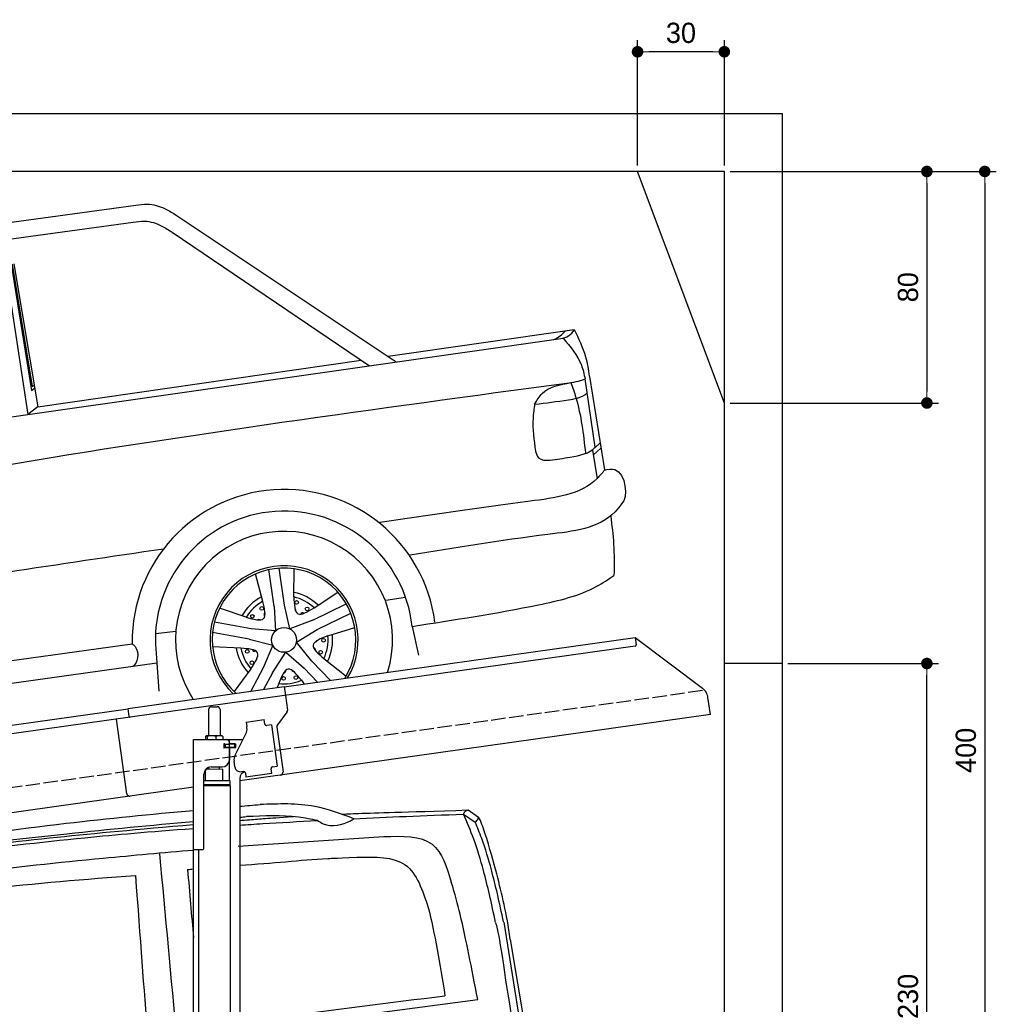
# Model space of a CAD drawing. Extents: x -311 to 6440, y -894 to 6374.
# Tile 6 of 6: x 3064 to 6440, y 2973 to 6374. Entities that reach past the tile are written whole.
import ezdxf

# ---------------------------------------------------------------- set-up
doc = ezdxf.new("R2010")
doc.units = 0
doc.header["$LTSCALE"] = 10
doc.header["$MEASUREMENT"] = 0
doc.linetypes.add('GEN3', pattern=[6.25, 5, -1.25])
doc.layers.get('0').update_dxf_attribs({"linetype": 'CONTINUOUS'})
doc.layers.get('DEFPOINTS').update_dxf_attribs({"linetype": 'CONTINUOUS'})
for name, color, linetype in [('3', 6, 'GEN3'), ('CAR', 1, 'CONTINUOUS'), ('SICHTBARE_KANTEN_DIN_', 7, 'CONTINUOUS')]:
    doc.layers.add(name, color=color, linetype=linetype)
doc.layers.add('AM_0', color=7, linetype='CONTINUOUS', lineweight=30)
doc.layers.add('AM_5', color=3, linetype='CONTINUOUS', lineweight=15)
doc.dimstyles.new('KLAUS_DXF', dxfattribs={"dimscale": 20, "dimtxt": 3.5, "dimasz": 2, "dimexe": 2, "dimexo": 1, "dimgap": 1.5, "dimtad": 1, "dimlfac": 0.1, "dimdsep": 46, "dimtxsty": 'Standard', "dimblk": 'DOT', "dimcen": 2, "dimclrd": 256, "dimclre": 256, "dimclrt": 2, "dimadec": 0, "dimazin": 0, "dimtfac": 1, "dimtmove": 2, "dimatfit": 3, "dimfxl": 1, "dimtolj": 1, "dimarcsym": 0})

# ---------------------------------------------------------------- blocks, each defined once
blk = doc.blocks.new('_DOT')
at = {"color": 0, "linetype": 'ByBlock'}
blk.add_line((-0.5, 0), (-1, 0), dxfattribs=at)
at = {"color": 0, "linetype": 'ByBlock', "const_width": 0.5}
blk.add_lwpolyline([(-0.25, 0, 1), (0.25, 0, 1)], format="xyb", close=True, dxfattribs=at)
blk = doc.blocks.new('*D5')
at = {"layer": 'AM_5', "lineweight": -2, "transparency": 16777216}
for p, q in [((5199.5, 5870), (5199.5, 6303.4)), ((5499.5, 5870), (5499.5, 6303.4)), ((5459.5, 6263.4), (5239.5, 6263.4))]:
    blk.add_line(p, q, dxfattribs=at)
at = {"layer": 'DEFPOINTS', "color": 0, "transparency": 16777216}
for p in [(5199.5, 6263.4), (5199.5, 5850), (5499.5, 5850)]:
    blk.add_point(p, dxfattribs=at)
at = {"layer": 'AM_5', "lineweight": -2, "transparency": 16777216, "xscale": 40, "yscale": 40, "zscale": 40, "rotation": 180}
blk.add_blockref('_DOT', (5199.5, 6263.4), dxfattribs=at)
at = {"layer": 'AM_5', "lineweight": -2, "transparency": 16777216, "xscale": 40, "yscale": 40, "zscale": 40}
blk.add_blockref('_DOT', (5499.5, 6263.4), dxfattribs=at)
at = {"layer": 'AM_5', "color": 2, "transparency": 16777216, "insert": (5349.5, 6328.4), "char_height": 70, "attachment_point": 5}
blk.add_mtext('\\A1;30', dxfattribs=at)
blk = doc.blocks.new('*D7')
at = {"layer": 'AM_5', "lineweight": -2, "transparency": 16777216}
for p, q in [((5519.5, 5850), (6239.5, 5850)), ((6199.5, 5810), (6199.5, 5090)), ((5519.5, 5050), (6239.5, 5050))]:
    blk.add_line(p, q, dxfattribs=at)
at = {"layer": 'DEFPOINTS', "color": 0, "transparency": 16777216}
for p in [(5499.5, 5850), (5499.5, 5050), (6199.5, 5050)]:
    blk.add_point(p, dxfattribs=at)
at = {"layer": 'AM_5', "lineweight": -2, "transparency": 16777216, "xscale": 40, "yscale": 40, "zscale": 40}
for p, rotation in [((6199.5, 5850), 90), ((6199.5, 5050), 270)]:
    blk.add_blockref('_DOT', p, dxfattribs=dict(at, rotation=rotation))
at = {"layer": 'AM_5', "color": 2, "transparency": 16777216, "insert": (6134.5, 5450), "char_height": 70, "attachment_point": 5, "rotation": 90}
blk.add_mtext('\\A1;80', dxfattribs=at)
blk = doc.blocks.new('*D10')
at = {"layer": 'AM_5', "lineweight": -2, "transparency": 16777216}
for p, q in [((5719.5, 4150), (6239.5, 4150)), ((6199.5, 1890), (6199.5, 4110)), ((6219.5, 1850), (6239.5, 1850))]:
    blk.add_line(p, q, dxfattribs=at)
at = {"layer": 'DEFPOINTS', "color": 0, "transparency": 16777216}
for p in [(5699.5, 4150), (6199.5, 4150), (6199.5, 1850)]:
    blk.add_point(p, dxfattribs=at)
at = {"layer": 'AM_5', "lineweight": -2, "transparency": 16777216, "xscale": 40, "yscale": 40, "zscale": 40}
for p, rotation in [((6199.5, 4150), 90), ((6199.5, 1850), 270)]:
    blk.add_blockref('_DOT', p, dxfattribs=dict(at, rotation=rotation))
at = {"layer": 'AM_5', "color": 2, "transparency": 16777216, "insert": (6134.5, 3000), "char_height": 70, "attachment_point": 5, "rotation": 90}
blk.add_mtext('\\A1;230', dxfattribs=at)
blk = doc.blocks.new('*D13')
at = {"layer": 'AM_5', "lineweight": -2, "transparency": 16777216}
for p, q in [((5519.5, 5850), (6439.5, 5850)), ((6399.5, 5810), (6399.5, 1890)), ((6019.5, 1850), (6439.5, 1850))]:
    blk.add_line(p, q, dxfattribs=at)
at = {"layer": 'DEFPOINTS', "color": 0, "transparency": 16777216}
for p in [(5499.5, 5850), (5999.5, 1850), (6399.5, 1850)]:
    blk.add_point(p, dxfattribs=at)
at = {"layer": 'AM_5', "lineweight": -2, "transparency": 16777216, "xscale": 40, "yscale": 40, "zscale": 40}
for p, rotation in [((6399.5, 5850), 90), ((6399.5, 1850), 270)]:
    blk.add_blockref('_DOT', p, dxfattribs=dict(at, rotation=rotation))
at = {"layer": 'AM_5', "color": 2, "transparency": 16777216, "insert": (6334.5, 3850), "char_height": 70, "attachment_point": 5, "rotation": 90}
blk.add_mtext('\\A1;400', dxfattribs=at)
blk = doc.blocks.new('Van200_EG')
at = {"layer": 'CAR'}
for p, q in [((30577.2, 3274.5), (30618, 3246.9)), ((30593.7, 3288.9), (30629.8, 3264.3)), ((29798.8, 3163.7), (30302.2, 3196.8)), ((30717.4, 2901.7), (30849.4, 2067.9)), ((30739.2, 2842), (30859.6, 2114.5)), ((29806.7, 2526.4), (30626.6, 2634.3))]:
    blk.add_line(p, q, dxfattribs=at)
for points in [[(29804.2, 3301.7), (29827.5, 3303.7), (29850.8, 3305.7), (29874.2, 3307.7)], [(29804.2, 3263.8), (29811.9, 3264.5), (29819.7, 3265.2), (29827.5, 3265.9)], [(29892.5, 3259.8), (29914.2, 3261.2), (29936, 3262.6), (29990.2, 3266.1)], [(30198.6, 3258.8), (30315, 3264.3), (30440.2, 3269.5), (30577.2, 3274.5)], [(29804.2, 3252.5), (29815, 3253.4), (29826.1, 3254.3), (29837.3, 3255.3)], [(29804.2, 3236.6), (29829.6, 3238.3), (29856.1, 3240.1), (29883.8, 3241.9)], [(29837.3, 3255.3), (29855.7, 3256.8), (29874.1, 3258.3), (29892.5, 3259.8)], [(29883.8, 3241.9), (29944.6, 3245.6), (30007.5, 3249.2), (30073.3, 3252.6)], [(29443.4, 3062.9), (29460.4, 2841.4), (29471.9, 2671.9), (29486, 2509.3)], [(29623.8, 3083.4), (29630.5, 3084), (29637.3, 3084.5), (29644.2, 3085.1)], [(29623.8, 3083.4), (29630.6, 3002.4), (29637.4, 2923.9), (29644.2, 2848.6)], [(30455.1, 2952.1), (30478, 2865.6), (30496.6, 2754), (30513.2, 2647)], [(30688.5, 2899.4), (30703.1, 2849.6), (30712.6, 2763.6), (30749.7, 2530)]]:
    blk.add_open_spline(points, degree=3, dxfattribs=at)
for points in [[(30198.6, 3258.8), (30063.7, 3300.9), (29874.2, 3307.7)], [(30073.3, 3252.6), (30006.8, 3264.1), (29827.5, 3265.9)], [(30577.2, 3274.5), (30588.6, 3287.7), (30593.7, 3288.9)], [(30688.2, 2900.4), (30667.1, 2997.4), (30646.4, 3079.9), (30612.8, 3188.6), (30577.2, 3274.5)], [(30073.3, 3252.6), (30092.9, 3241.4), (30187.4, 3252), (30198.6, 3258.8)], [(30618, 3246.7), (30627.8, 3258.4), (30629.8, 3264.3)], [(30302.2, 3196.8), (30469.1, 3170.3), (30535.3, 3039.5)], [(29526.7, 3137.7), (29586.1, 2495.6)], [(30209.3, 3125.6), (30376.2, 3099.1), (30455.1, 2952.1)], [(28540.1, 2956.2), (28924.9, 3015), (29443.4, 3062.9)]]:
    blk.add_spline(points, degree=3, dxfattribs=at)
for points, knots in [([(28241.2, 3113.3), (28387, 3133.2), (28707.9, 3176.9), (29174.7, 3243.1), (29497.3, 3274.4), (29644.2, 3287.6)], [0, 0, 0, 0, 441.664894, 971.537427, 1413.986548, 1413.986548, 1413.986548, 1413.986548]), ([(30156.5, 3274.5), (30166.3, 3275.1), (30257.7, 3278.9), (30355.4, 3281.1), (30593.7, 3288.9)], [253.741883, 253.741883, 253.741883, 253.741883, 322.989321, 518.291981, 518.291981, 518.291981, 518.291981]), ([(28138.7, 3051), (28199.5, 3061.8), (28542.5, 3121), (29023.8, 3183.1), (29445.1, 3221.8), (29644.2, 3238.9)], [171.842484, 171.842484, 171.842484, 171.842484, 357.110137, 1216.113521, 1626.446413, 1626.446413, 1626.446413, 1626.446413]), ([(28297.6, 3085.6), (28427.4, 3105.7), (28729.6, 3152.6), (29178.8, 3206.1), (29498.2, 3236.2), (29644.2, 3249.4)], [0, 0, 0, 0, 394.255479, 917.126864, 1356.81106, 1356.81106, 1356.81106, 1356.81106]), ([(30715.7, 2902.3), (30708.9, 2934.7), (30696.2, 2994.8), (30672.1, 3091.2), (30647.7, 3174.6), (30625.4, 3228.6), (30618, 3246.9)], [0, 0, 0, 0, 99.320792, 184.369174, 298.124336, 359.504265, 359.504265, 359.504265, 359.504265]), ([(30739.2, 2842), (30726.3, 2934), (30702.5, 3030.4), (30663.9, 3174.5), (30637.8, 3249.3), (30629.8, 3264.3)], [0, 0, 0, 0, 234.896423, 370.689504, 421.512982, 421.512982, 421.512982, 421.512982]), ([(28059.6, 3015.8), (28153.3, 3033.9), (28553.4, 3110.3), (29067.5, 3176.3), (29488.3, 3213.8), (29644.2, 3225.3)], [37.963752, 37.963752, 37.963752, 37.963752, 324.409822, 1259.924276, 1590.366794, 1590.366794, 1590.366794, 1590.366794]), ([(28049.8, 2946.7), (28168.9, 2967.7), (28593.7, 3042.7), (29126.5, 3105.3), (29540, 3141.7), (29644.2, 3150.6)], [0, 0, 0, 0, 362.531789, 1294.156043, 1607.848213, 1607.848213, 1607.848213, 1607.848213]), ([(29804.2, 3097.7), (29861, 3102.1), (29977.5, 3111), (30062.6, 3119.4), (30124.4, 3122.1), (30209.3, 3125.6)], [203.451852, 203.451852, 203.451852, 203.451852, 394.884581, 610.194596, 641.703175, 641.703175, 641.703175, 641.703175]), ([(30626.6, 2634.3), (30604.8, 2744.4), (30580, 2877.2), (30548.3, 2997.9), (30535.3, 3039.5)], [0, 0, 0, 0, 290.459213, 404.432115, 404.432115, 404.432115, 404.432115]), ([(29804.2, 2553.6), (29850.1, 2560.3), (30086.1, 2594.2), (30322.7, 2623.5), (30513.2, 2647)], [132.940063, 132.940063, 132.940063, 132.940063, 272.141647, 848.169641, 848.169641, 848.169641, 848.169641])]:
    blk.add_open_spline(points, degree=3, knots=knots, dxfattribs=at)
blk = doc.blocks.new('Car205_OG')
at = {"layer": 'CAR'}
for p, q in [((34198, 3131.4), (34652.1, 3193.1)), ((34205.5, 3075.2), (34643.5, 3134.6)), ((34789, 3161.6), (35552.5, 2651.8)), ((34778.5, 3099.6), (35460.2, 2638.1)), ((34186.4, 3084.5), (34279.4, 2470.6)), ((34221.4, 2989.2), (34292.3, 2553.2)), ((34225.2, 2989.7), (34294.8, 2566.4)), ((34230.7, 2990.5), (34313.9, 2497)), ((35524.3, 2671.3), (36167.5, 2763.8)), ((33029.6, 2292.2), (36121.8, 2732.3)), ((34313.9, 2497), (35430.9, 2657.8)), ((36240.1, 2356.8), (36205.2, 2593.5)), ((36220, 2601.6), (36272, 2279.5)), ((34292.3, 2553.2), (34302.6, 2561.4)), ((34294.8, 2566.4), (34301.2, 2572)), ((34313.9, 2497), (34279.4, 2470.6)), ((36231.4, 2347.3), (36246.5, 2247.4)), ((36233.9, 2330.8), (36259.9, 2353.6)), ((36239.9, 2356.5), (36256.7, 2371.1)), ((35166.2, 1811.9), (35148.3, 1939.3)), ((35091.4, 1824.6), (35065.6, 1919.3)), ((35130.5, 1806.9), (35112.6, 1934.3)), ((35198.7, 1839.8), (35199.7, 1937.5)), ((35268.7, 1802.7), (35350.7, 1856.5)), ((35516.9, 1829.3), (35584.5, 1838.8)), ((35130.5, 1806.9), (35135, 1722.6)), ((35185.1, 1729.6), (35166.2, 1811.9)), ((35263.9, 1759.9), (35379.6, 1816.4)), ((35034.4, 1769.5), (34941.9, 1800.7)), ((35279.7, 1727.6), (35395.3, 1784)), ((35050.9, 1730), (34924.2, 1752.4)), ((35263.9, 1759.9), (35185.1, 1729.6)), ((35607.4, 1738.2), (35629.6, 1639.1)), ((34722.2, 1713.2), (34789.7, 1721.8)), ((35044.7, 1694.6), (34918, 1716.9)), ((35135, 1722.6), (35050.9, 1730)), ((35207.3, 1684.2), (35279.7, 1727.6)), ((35316.3, 1705.3), (35409.5, 1734.5)), ((32949.3, 1443.5), (34639.9, 1677.4)), ((34639.9, 1680.8), (34640, 1677.3)), ((34720.3, 1676.9), (34725, 1612.6)), ((35015.7, 1662.8), (34917.7, 1667.5)), ((35044.7, 1694.6), (35126.2, 1672.8)), ((35126.2, 1672.8), (35093.2, 1595.1)), ((35260.5, 1618.6), (35207.3, 1684.2)), ((35125, 1578.2), (35170.9, 1649)), ((35170.9, 1649), (35234.6, 1593.6)), ((32884.7, 1354.7), (34725, 1612.6)), ((34641.8, 1600.9), (34641.8, 1600.8)), ((34725, 1612.6), (34732.2, 1514.2)), ((35260.5, 1618.6), (35325.1, 1551.7)), ((35302.6, 1627.3), (35379.1, 1565.9)), ((35050.5, 1591.6), (34992.3, 1513.2)), ((35093.2, 1595.1), (35050.1, 1514.1)), ((35125, 1578.2), (35094.2, 1520.3)), ((35234.6, 1593.6), (35281, 1545.5)), ((35146.3, 1540.8), (35141, 1526.8)), ((35224.7, 1551.9), (35234, 1538.9))]:
    blk.add_line(p, q, dxfattribs=at)
for centre, radius in [((35087.7, 1800.3), 6.36), ((35208.4, 1821), 6.36), ((35244.4, 1798.7), 6.36), ((35055.3, 1773), 6.36), ((35164.9, 1691.6), 43), ((35301.4, 1690.3), 6.36), ((35037.7, 1651.8), 6.36), ((35291.3, 1649.1), 6.36), ((35053.7, 1612.6), 6.36), ((35205.8, 1561.4), 6.36), ((35163.5, 1558.3), 6.36)]:
    blk.add_circle(centre, radius, dxfattribs=at)
for centre, radius, start, end in [((36047.8, 2836.9), 118.7, 294.4638, 319.2934), ((36113.3, 2795.1), 63.4, 277.6763, 329.2695), ((36129.5, 2779.3), 200.7, 273.5975, 292.1855), ((35165.1, 1686), 525.2, 7.3137, 180.57), ((35164.9, 1691.6), 444.9, 6.0029, 181.8997), ((35164.9, 1691.6), 375.1, 342.6049, 213.2261), ((35164.9, 1691.6), 256, 329.0759, 226.637), ((35164.9, 1691.6), 248.2, 327.6097, 228.0879), ((35163.6, 1692.9), 166.1, 117.3594, 150.4276), ((35164.9, 1691.6), 152, 46.8141, 77.1859), ((35166.9, 1695.1), 163.9, 45.1992, 78.6736), ((35164.9, 1691.6), 152, 118.8141, 149.1859), ((35102.1, 1779.2), 6.36, 119.5051, 235.2581), ((35199, 1794.1), 6.36, 339.869, 53.9068), ((35228.8, 1778.4), 6.36, 47.5051, 163.2581), ((35078, 1755.7), 6.36, 51.869, 125.9068), ((35164.9, 1691.6), 152, 334.8141, 5.1859), ((35168.3, 1691.3), 164.5, 333.3287, 6.5396), ((35272.9, 1690.9), 6.36, 267.869, 341.9068), ((35162.6, 1690.4), 165.3, 189.3542, 222.4598), ((35164.9, 1691.6), 152, 190.8141, 221.1859), ((35062.3, 1659), 6.36, 191.5051, 307.2581), ((35077.2, 1628.8), 6.36, 123.869, 197.9068), ((35267.2, 1657.7), 6.36, 335.5051, 91.2581), ((35164.3, 1583.9), 6.36, 263.5051, 19.2581), ((35197.6, 1588.8), 6.36, 195.869, 269.9068), ((35164.9, 1691.6), 152, 262.8141, 293.1859)]:
    blk.add_arc(centre, radius, start, end, dxfattribs=at)
for points in [[(34652.1, 3193.1), (34692.2, 3197.4), (34751.3, 3181.9), (34789, 3161.6)], [(34643.5, 3134.6), (34682.4, 3138.3), (34742.8, 3121.2), (34778.5, 3099.6)], [(36167.5, 2763.8), (36206.6, 2669.8), (36219.9, 2602.8)], [(36130.1, 2733.9), (36192.5, 2640.5), (36205.2, 2593.5)], [(32954.8, 2073.4), (33607.2, 2191.1), (34175.6, 2291.1), (36142, 2579)], [(36031, 2506.1), (36056.7, 2543), (36156.1, 2580.4)], [(36156.1, 2580.4), (36173.3, 2529.3), (36206.4, 2337.5)], [(36034.1, 2343.5), (36044.6, 2320.3), (36084.4, 2312.2)], [(36272.4, 2277.9), (36246.6, 2248.8), (36014.9, 2170.5), (35496.4, 2097)], [(36331.5, 2161.7), (36308.7, 2133.9), (36076.9, 2055.7), (35600.2, 1983.9)], [(36293.8, 2119.3), (36303.8, 2022.5), (36305.2, 1914.3)], [(32807.1, 1681.6), (33666.6, 1838.7), (34748.4, 2006.5)], [(35607.4, 1738.2), (36044.2, 1812.8), (36245.4, 1876.6), (36305.2, 1914.3)], [(35198.7, 1839.8), (35213, 1781.5), (35268.7, 1802.7)], [(35034.4, 1769.5), (35094.3, 1765.1), (35091.4, 1824.6)], [(35316.3, 1705.3), (35265.3, 1673.7), (35302.6, 1627.3)], [(34639.9, 1677.4), (34644.1, 1674.7), (34646.4, 1604.3), (34641.8, 1600.8)], [(35050.5, 1591.6), (35073.2, 1647.2), (35015.7, 1662.8)], [(35224.7, 1551.9), (35178.9, 1590.7), (35146.3, 1540.8)]]:
    blk.add_spline(points, degree=3, dxfattribs=at)
for points, knots in [([(36031, 2506.1), (36071.8, 2509.8), (36124.2, 2517.5), (36190.2, 2526.9), (36212.4, 2544.6)], [0, 0, 0, 0, 113.808276, 170.354686, 170.354686, 170.354686, 170.354686]), ([(36031, 2506.1), (36028.4, 2489.9), (36021.6, 2436), (36028, 2381.6), (36034.1, 2343.5)], [59.852643, 59.852643, 59.852643, 59.852643, 109.041859, 223.625903, 223.625903, 223.625903, 223.625903]), ([(36084.4, 2312.2), (36106.9, 2315.4), (36160.2, 2323.4), (36222.3, 2335.6), (36239.9, 2356.5), (36240.1, 2356.8)], [44.949749, 44.949749, 44.949749, 44.949749, 113.808276, 206.304563, 207.354155, 207.354155, 207.354155, 207.354155]), ([(36270.8, 2278.4), (36284.1, 2281.1), (36343.2, 2293.4), (36355.8, 2180.3), (36331.5, 2161.7), (36331.5, 2161.7)], [0, 0, 0, 0, 37.675735, 167.103276, 167.201239, 167.201239, 167.201239, 167.201239])]:
    blk.add_open_spline(points, degree=3, knots=knots, dxfattribs=at)

msp = doc.modelspace()

# ---------------------------------------------------------------- linework, layer by layer
for p, q in [((-0.481, 6050.005), (5699.503, 6050.005)), ((5699.503, 6050.005), (5699.503, 1850.005)), ((5499.51, 5050.005), (5199.51, 5850.005)), ((3978.526, 4069.409), (5191.605, 4239.896)), ((5191.605, 4239.896), (5195.084, 4215.139)), ((5191.605, 4239.896), (5423.542, 4065.119)), ((5190.829, 4209.492), (3979.731, 4039.283)), ((5699.503, 4150.005), (5499.51, 4150.005)), ((3438.691, 3994.55), (3978.387, 4070.399)), ((3978.387, 4070.399), (3982.702, 4039.701)), ((3979.731, 4039.283), (3445.976, 3964.269)), ((3982.702, 4039.701), (3989.78, 3989.338)), ((5451.216, 3973.433), (5442.964, 4032.146)), ((959.991, 3645.181), (3438.83, 3993.559)), ((3442.588, 3966.822), (3438.691, 3994.55)), ((3716.715, 3990.64), (3716.715, 3900.64)), ((3726.715, 4000.64), (3746.715, 4000.64)), ((3756.715, 3990.64), (3756.715, 3900.64)), ((3987.863, 3981.928), (3954.55, 3937.719)), ((3445.976, 3964.269), (959.991, 3614.886)), ((3434.628, 3700.119), (3398.443, 3957.589)), ((5451.216, 3973.433), (3824.715, 3744.844)), ((3846.658, 3947.873), (3909.044, 3956.641)), ((3846.658, 3947.873), (3848.884, 3932.029)), ((3911.271, 3940.797), (3909.044, 3956.641)), ((3849.474, 3927.83), (3848.884, 3932.029)), ((3911.271, 3940.797), (3911.41, 3939.807)), ((3917.058, 3935.551), (3918.048, 3935.69)), ((3933.892, 3937.917), (3918.048, 3935.69)), ((3933.892, 3937.917), (3953.933, 3795.319)), ((3952.633, 3930.309), (3974.325, 3775.968)), ((3664.715, 3887.64), (3836.1, 3887.64)), ((3664.715, 3507.64), (3664.715, 3887.64)), ((3706.798, 3898.184), (3706.798, 3887.64)), ((3727.496, 3900.64), (3709.522, 3900.64)), ((3712.538, 3898.184), (3712.538, 3887.64)), ((3754.543, 3900.64), (3727.496, 3900.64)), ((3742.455, 3898.184), (3742.455, 3887.64)), ((3764.215, 3900.64), (3754.543, 3900.64)), ((3766.632, 3898.184), (3766.632, 3887.64)), ((3789.715, 3872.14), (3789.715, 3887.64)), ((3808.53, 3833.529), (3846, 3907.069)), ((3773.361, 3871.64), (3769.715, 3871.64)), ((3807.715, 3859.64), (3769.849, 3859.64)), ((3770.715, 3861.785), (3770.715, 3868.994)), ((3773.361, 3871.64), (3785.715, 3871.64)), ((3785.715, 3859.14), (3773.361, 3859.14)), ((3773.715, 3871.64), (3773.715, 3859.64)), ((3787.715, 3871.64), (3785.715, 3871.64)), ((3787.715, 3871.64), (3788.715, 3871.64)), ((3788.715, 3877.64), (3788.715, 3874.64)), ((3789.439, 3871.64), (3788.715, 3871.64)), ((3788.715, 3859.64), (3788.715, 3871.64)), ((3788.715, 3856.14), (3788.715, 3817.64)), ((3806.991, 3871.64), (3789.439, 3871.64)), ((3808.715, 3872.14), (3789.715, 3872.14)), ((3789.715, 3744.659), (3789.715, 3859.14)), ((3808.715, 3859.14), (3789.715, 3859.14)), ((3806.991, 3871.64), (3807.715, 3871.64)), ((3807.715, 3859.64), (3807.715, 3871.64)), ((3809.715, 3871.14), (3809.715, 3860.14)), ((3807.839, 3792.963), (3805.056, 3812.769)), ((3766.713, 3784.641), (3706.713, 3783.885)), ((3706.715, 3744.688), (3706.713, 3783.885)), ((3718.723, 3784.037), (3718.715, 3791.64)), ((3725.715, 3792.64), (3763.715, 3792.64)), ((3754.717, 3784.49), (3754.715, 3792.64)), ((3766.713, 3744.643), (3766.713, 3784.641)), ((3838.35, 3777.055), (3830.428, 3775.941)), ((3932.843, 3787.305), (3932.982, 3786.315)), ((3935.209, 3770.471), (3932.982, 3786.315)), ((3938.089, 3793.092), (3937.099, 3792.953)), ((3938.089, 3793.092), (3953.933, 3795.319)), ((3700.715, 3510.64), (3700.715, 3767.64)), ((3791.715, 3744.643), (3700.715, 3744.643)), ((3791.716, 3731.375), (3791.715, 3744.643)), ((3824.715, 3752.64), (3824.715, 2144.272)), ((3843.997, 3772.799), (3846.085, 3757.945)), ((3935.209, 3770.471), (3846.085, 3757.945)), ((3664.715, 3722.357), (959.991, 3342.233)), ((3791.716, 3731.375), (3700.715, 3731.375)), ((3788.716, 3729.643), (3700.715, 3729.643)), ((3791.716, 3727.911), (3700.715, 3727.911)), ((3788.716, 3729.643), (3791.716, 3731.375)), ((3788.716, 3729.643), (3791.716, 3727.911)), ((3789.715, 3729.066), (3789.715, 3730.22)), ((3791.696, 3727.911), (3791.812, 1671.652)), ((3664.715, 1587.64), (3664.715, 3507.64)), ((3664.715, 3507.64), (3697.715, 3507.64)), ((3681.709, 3507.64), (3681.812, 1671.629))]:
    msp.add_line(p, q)
msp.add_polyline3d([(3843.994, 3772.803, 0), (3843.994, 3772.803, 0), (3843.994, 3772.813, 0), (3843.994, 3772.823, 0), (3843.994, 3772.833, 0), (3843.994, 3772.833, 0), (3843.994, 3772.843, 0), (3843.994, 3772.853, 0), (3843.984, 3772.863, 0), (3843.984, 3772.863, 0), (3843.984, 3772.873, 0), (3843.984, 3772.883, 0), (3843.984, 3772.893, 0), (3843.984, 3772.903, 0), (3843.984, 3772.903, 0), (3843.984, 3772.913, 0), (3843.974, 3772.923, 0), (3843.974, 3772.933, 0), (3843.974, 3772.933, 0), (3843.974, 3772.943, 0), (3843.974, 3772.953, 0), (3843.974, 3772.963, 0), (3843.974, 3772.963, 0), (3843.974, 3772.973, 0), (3843.964, 3772.983, 0), (3843.964, 3772.993, 0), (3843.964, 3773.003, 0), (3843.964, 3773.003, 0), (3843.964, 3773.013, 0), (3843.964, 3773.023, 0), (3843.964, 3773.033, 0), (3843.954, 3773.033, 0), (3843.954, 3773.043, 0), (3843.954, 3773.053, 0), (3843.954, 3773.063, 0), (3843.954, 3773.063, 0), (3843.954, 3773.073, 0), (3843.944, 3773.083, 0), (3843.944, 3773.093, 0), (3843.944, 3773.103, 0), (3843.944, 3773.103, 0), (3843.944, 3773.113, 0), (3843.944, 3773.123, 0), (3843.944, 3773.133, 0), (3843.934, 3773.133, 0), (3843.934, 3773.143, 0), (3843.934, 3773.153, 0), (3843.934, 3773.163, 0), (3843.934, 3773.163, 0), (3843.934, 3773.173, 0), (3843.924, 3773.183, 0), (3843.924, 3773.193, 0), (3843.924, 3773.203, 0), (3843.924, 3773.203, 0), (3843.924, 3773.213, 0), (3843.924, 3773.223, 0), (3843.914, 3773.233, 0), (3843.914, 3773.233, 0), (3843.914, 3773.243, 0), (3843.914, 3773.253, 0), (3843.914, 3773.263, 0), (3843.904, 3773.273, 0), (3843.904, 3773.273, 0), (3843.904, 3773.283, 0), (3843.904, 3773.293, 0), (3843.904, 3773.303, 0), (3843.894, 3773.303, 0), (3843.894, 3773.313, 0), (3843.894, 3773.323, 0), (3843.894, 3773.333, 0), (3843.894, 3773.333, 0), (3843.894, 3773.343, 0), (3843.884, 3773.353, 0), (3843.884, 3773.363, 0), (3843.884, 3773.373, 0), (3843.884, 3773.373, 0), (3843.884, 3773.383, 0), (3843.874, 3773.393, 0), (3843.874, 3773.403, 0), (3843.874, 3773.403, 0), (3843.874, 3773.413, 0), (3843.864, 3773.423, 0), (3843.864, 3773.433, 0), (3843.864, 3773.433, 0), (3843.864, 3773.443, 0), (3843.864, 3773.453, 0), (3843.854, 3773.463, 0), (3843.854, 3773.473, 0), (3843.854, 3773.473, 0), (3843.854, 3773.483, 0), (3843.854, 3773.493, 0), (3843.844, 3773.503, 0), (3843.844, 3773.503, 0), (3843.844, 3773.513, 0), (3843.844, 3773.523, 0), (3843.834, 3773.533, 0), (3843.834, 3773.533, 0), (3843.834, 3773.543, 0), (3843.834, 3773.553, 0), (3843.824, 3773.563, 0), (3843.824, 3773.573, 0), (3843.824, 3773.573, 0), (3843.824, 3773.583, 0), (3843.824, 3773.593, 0), (3843.814, 3773.603, 0), (3843.814, 3773.603, 0), (3843.814, 3773.613, 0), (3843.814, 3773.623, 0), (3843.804, 3773.633, 0), (3843.804, 3773.633, 0), (3843.804, 3773.643, 0), (3843.804, 3773.653, 0), (3843.794, 3773.663, 0), (3843.794, 3773.673, 0), (3843.794, 3773.673, 0), (3843.794, 3773.683, 0), (3843.784, 3773.693, 0), (3843.784, 3773.703, 0), (3843.784, 3773.703, 0), (3843.784, 3773.713, 0), (3843.774, 3773.723, 0), (3843.774, 3773.733, 0), (3843.774, 3773.733, 0), (3843.764, 3773.743, 0), (3843.764, 3773.753, 0), (3843.764, 3773.763, 0), (3843.764, 3773.763, 0), (3843.754, 3773.773, 0)])
for centre, radius, start, end in [((5190.133, 4214.443), 5, 278, 8), ((5393.451, 4025.187), 50, 8, 53), ((3726.715, 3990.64), 10, 90, 180), ((3746.715, 3990.64), 10, 0, 90), ((3979.877, 3987.946), 10, 323, 8), ((3814.815, 3922.959), 35, 333, 8), ((3916.362, 3940.503), 5, 188, 278), ((3962.536, 3931.701), 10, 143, 188), ((3715.184, 3893.096), 9.808, 138.356376, 148.753006), ((3710.037, 3897.934), 2.754, 100.76608, 142.434274), ((3709.58, 3898.547), 2.094, 44.84476, 91.561935), ((3705.54, 3894.088), 8.108, 30.33762, 47.053163), ((3727.405, 3853.271), 47.367, 71.474333, 108.335359), ((3754.472, 3869.304), 31.336, 67.161985, 112.719952), ((3761.182, 3895.234), 6.199, 28.413387, 60.706774), ((3778.715, 3877.64), 10, 0, 90), ((3770.715, 3871.64), 1, 48.590378, 221.409622), ((3770.715, 3859.14), 1, 138.590378, 311.409622), ((3767.715, 3868.994), 3, 0, 41.409622), ((3767.715, 3861.785), 3, 318.590378, 0), ((3773.361, 3874.64), 3, 228.590378, 270), ((3773.361, 3856.14), 3, 90, 131.409622), ((3785.715, 3874.64), 3, 270, 0), ((3785.715, 3856.14), 3, 0, 90), ((3808.715, 3871.14), 1, 0, 90), ((3808.715, 3860.14), 1, 270, 0), ((3763.715, 3817.64), 25, 270, 0), ((3839.715, 3817.64), 35, 153, 188), ((3725.715, 3767.64), 25, 90, 180), ((3827.644, 3795.747), 20, 188, 278), ((3849.715, 3752.64), 25, 108.64725, 180), ((3839.046, 3772.103), 5, 19.536959, 98), ((3937.794, 3788.001), 5, 98, 188), ((3964.422, 3774.576), 10, 278, 8), ((3444.531, 3701.511), 10, 188, 278), ((3697.715, 3510.64), 3, 270, 0)]:
    msp.add_arc(centre, radius, start, end)
at = {"layer": '3'}
msp.add_line((423.4, 3354.675), (5430.808, 4058.42), dxfattribs=at)
at = {"layer": 'SICHTBARE_KANTEN_DIN_'}
for p, q in [((5499.51, 5850.005), (199.435, 5850.005)), ((5499.51, -399.995), (5499.51, 5850.005))]:
    msp.add_line(p, q, dxfattribs=at)
msp.add_arc((3445.559, 3967.24), 3, 188, 278, dxfattribs=at)

# ---------------------------------------------------------------- block references
at = {"layer": 'AM_0'}
for name, p in [('Car205_OG', (-31187.084, 2540.11)), ('Van200_EG', (-25979.454, 355.11))]:
    msp.add_blockref(name, p, dxfattribs=at)

# ---------------------------------------------------------------- dimensions: what is measured, and where the dimension line sits
at = {"layer": 'AM_5'}
dim = msp.add_linear_dim(base=(5199.51, 6263.363), p1=(5499.51, 5850.005), p2=(5199.51, 5850.005), dimstyle='KLAUS_DXF', override={"dimtzin": 7}, dxfattribs=at)
dim.commit()
dim.dimension.update_dxf_attribs({"geometry": '*D5', "text_midpoint": (5349.51, 6328.363)})
for base, p1, p2, picture, middle in [((6199.51, 5050.005), (5499.51, 5850.005), (5499.51, 5050.005), '*D7', (6134.51, 5450.005)), ((6199.51, 4150.005), (6199.51, 1850.005), (5699.503, 4150.005), '*D10', (6134.51, 3000.005))]:
    dim = msp.add_linear_dim(base=base, p1=p1, p2=p2, angle=90, dimstyle='KLAUS_DXF', override={"dimtzin": 7}, dxfattribs=at)
    dim.commit()
    dim.dimension.update_dxf_attribs({"geometry": picture, "text_midpoint": middle})
dim = msp.add_linear_dim(base=(6399.51, 1850.005), p1=(5499.51, 5850.005), p2=(5999.51, 1850.005), angle=90, dimstyle='KLAUS_DXF', dxfattribs=at)
dim.commit()
dim.dimension.update_dxf_attribs({"geometry": '*D13', "text_midpoint": (6334.51, 3850.005)})

doc.saveas('drawing.dxf')
